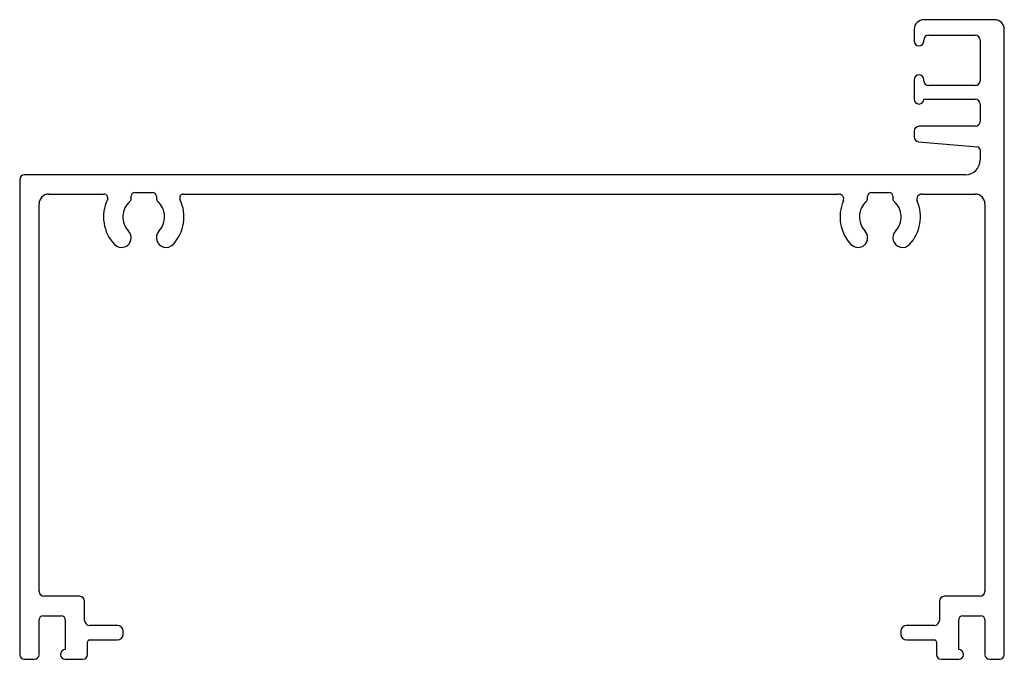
# Model space of a CAD drawing. Header units: millimetres. Extents: x -102 to 0, y 0 to 66.
import ezdxf

# ---------------------------------------------------------------- set-up
doc = ezdxf.new("R2010")
doc.units = ezdxf.units.MM

msp = doc.modelspace()

# ---------------------------------------------------------------- linework, layer by layer
at = {"color": 7, "linetype": 'Continuous', "lineweight": 25}
for p, q in [((-1, 66), (-8.3, 66)), ((-9.3, 65), (-9.3, 63.8)), ((-7.8, 64.4), (-3, 64.4)), ((0, 0.5), (0, 65)), ((-8.3, 63.8), (-8.3, 63.9)), ((-2.5, 63.9), (-2.5, 59.7)), ((-9.3, 59.8), (-9.3, 57.8)), ((-8.3, 59.7), (-8.3, 59.8)), ((-3, 59.2), (-7.8, 59.2)), ((-8.3, 57.8), (-3, 57.8)), ((-2.5, 57.3), (-2.5, 55.5)), ((-3, 55), (-8.8, 55)), ((-9.3, 54.5), (-9.3, 53.9)), ((-8.84, 53.4), (-2.77, 52.87)), ((-2.5, 52.57), (-2.5, 51.5)), ((-4, 50), (-101.1, 50)), ((-101.6, 49.5), (-101.6, 0.5)), ((-98.6, 48), (-92.91, 48)), ((-90.1, 47.55), (-90.1, 47.78)), ((-89.7, 48.18), (-87.9, 48.18)), ((-87.5, 47.78), (-87.5, 47.55)), ((-84.69, 48), (-17.07, 48)), ((-14.1, 47.55), (-14.1, 47.78)), ((-13.7, 48.18), (-11.9, 48.18)), ((-11.5, 47.78), (-11.5, 47.55)), ((-8.53, 48), (-3, 48)), ((-99.6, 7), (-99.6, 47)), ((-2, 47), (-2, 7)), ((-95.4, 6.5), (-99.1, 6.5)), ((-2.5, 6.5), (-6.2, 6.5)), ((-94.9, 4), (-94.9, 6)), ((-6.7, 6), (-6.7, 4)), ((-99.6, 0.5), (-99.6, 4.1)), ((-99.2, 4.5), (-97.3, 4.5)), ((-96.9, 4.1), (-96.9, 1)), ((-4.7, 1), (-4.7, 4.1)), ((-4.3, 4.5), (-2.4, 4.5)), ((-2, 4.1), (-2, 0.5)), ((-91.52, 3.5), (-94.4, 3.5)), ((-7.2, 3.5), (-10.08, 3.5)), ((-90.92, 2.6), (-90.92, 2.9)), ((-10.68, 2.9), (-10.68, 2.6)), ((-94.6, 0.5), (-94.6, 1.8)), ((-94.4, 2), (-91.52, 2)), ((-10.08, 2), (-7.2, 2)), ((-7, 1.8), (-7, 0.5)), ((-101.1, 0), (-100.1, 0)), ((-96.9, 0), (-95.07, 0)), ((-6.53, 0), (-4.7, 0)), ((-1.5, 0), (-0.5, 0))]:
    msp.add_line(p, q, dxfattribs=at)
for centre, radius, start, end in [((-8.3, 65), 1, 90, 180), ((-1, 65), 1, 0, 90), ((-7.8, 63.9), 0.5, 90, 180), ((-3, 63.9), 0.5, 0, 90), ((-8.8, 63.8), 0.5, 180, 0), ((-8.8, 59.8), 0.5, 0, 180), ((-7.8, 59.7), 0.5, 180, 270), ((-3, 59.7), 0.5, 270, 0), ((-8.8, 57.8), 0.5, 180, 0), ((-3, 57.3), 0.5, 0, 90), ((-8.8, 54.5), 0.5, 90, 180), ((-3, 55.5), 0.5, 270, 0), ((-8.8, 53.9), 0.5, 180, 264.9575), ((-2.8, 52.57), 0.3, 0, 84.9575), ((-4, 51.5), 1.5, 270, 0), ((-101.1, 49.5), 0.5, 90, 180), ((-98.6, 47), 1, 90, 180), ((-92.91, 47.6), 0.4, 334.6231, 90), ((-89.7, 47.78), 0.4, 90, 180), ((-87.9, 47.78), 0.4, 0, 90), ((-84.69, 47.6), 0.4, 90, 205.3769), ((-17.07, 47.5), 0.5, 336.5562, 90), ((-13.7, 47.78), 0.4, 90, 180), ((-11.9, 47.78), 0.4, 0, 90), ((-8.53, 47.5), 0.5, 90, 203.4438), ((-3, 47), 1, 0, 90), ((-88.8, 45.65), 4.15, 154.6231, 223.1003), ((-88.8, 45.65), 2.15, 131.8103, 223.1003), ((-90.5, 47.55), 0.4, 311.8103, 0), ((-87.1, 47.55), 0.4, 180, 228.1897), ((-88.8, 45.65), 2.15, 316.8997, 48.1897), ((-88.8, 45.65), 4.15, 316.8997, 25.3769), ((-12.8, 45.65), 4.15, 156.5562, 223.1003), ((-12.8, 45.65), 2.15, 131.8103, 223.1003), ((-14.5, 47.55), 0.4, 311.8103, 0), ((-11.1, 47.55), 0.4, 180, 228.1897), ((-12.8, 45.65), 2.15, 316.8997, 48.1897), ((-12.8, 45.65), 4.15, 316.8997, 23.4438), ((-91.1, 43.5), 1, 223.1003, 43.1003), ((-86.5, 43.5), 1, 136.8997, 316.8997), ((-15.1, 43.5), 1, 223.1003, 43.1003), ((-10.5, 43.5), 1, 136.8997, 316.8997), ((-99.1, 7), 0.5, 180, 270), ((-95.4, 6), 0.5, 0, 90), ((-6.2, 6), 0.5, 90, 180), ((-2.5, 7), 0.5, 270, 0), ((-99.2, 4.1), 0.4, 90, 180), ((-97.3, 4.1), 0.4, 0, 90), ((-4.3, 4.1), 0.4, 90, 180), ((-2.4, 4.1), 0.4, 0, 90), ((-94.4, 4), 0.5, 180, 270), ((-91.52, 2.9), 0.6, 0, 90), ((-10.08, 2.9), 0.6, 90, 180), ((-7.2, 4), 0.5, 270, 0), ((-91.52, 2.6), 0.6, 270, 0), ((-10.08, 2.6), 0.6, 180, 270), ((-94.4, 1.8), 0.2, 90, 180), ((-7.2, 1.8), 0.2, 0, 90), ((-101.1, 0.5), 0.5, 180, 270), ((-100.1, 0.5), 0.5, 270, 0), ((-96.9, 0.5), 0.5, 90, 270), ((-95.1, 0.5), 0.5, 272.8863, 0), ((-6.5, 0.5), 0.5, 180, 267.1137), ((-4.7, 0.5), 0.5, 270, 90), ((-1.5, 0.5), 0.5, 180, 270), ((-0.5, 0.5), 0.5, 270, 0)]:
    msp.add_arc(centre, radius, start, end, dxfattribs=at)

doc.saveas('drawing.dxf')
